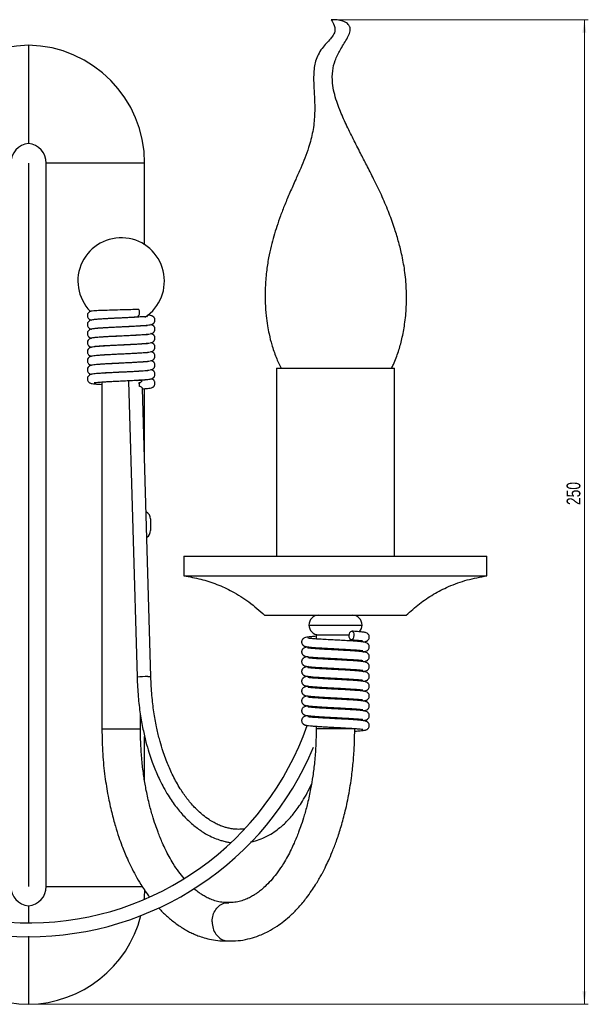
# Model space of a CAD drawing. Header units: millimetres. Extents: x 459 to 1002, y 28 to 807.
# Tile 3 of 6: x 573 to 718, y 283 to 533. Entities that reach past the tile are written whole.
import ezdxf

# ---------------------------------------------------------------- set-up
doc = ezdxf.new("R2010")
doc.units = ezdxf.units.MM
doc.styles.add('SLDTEXTSTYLE0', font='TXT', dxfattribs={"width": 0.75})
doc.dimstyles.new('SLDDIMSTYLE0', dxfattribs={"dimtxt": 3.5, "dimasz": 3.302, "dimexe": 0, "dimexo": 0.0625, "dimgap": 0.875, "dimtad": 1, "dimdec": 0, "dimrnd": 1e-09, "dimzin": 12, "dimdsep": 46, "dimtxsty": 'SLDTEXTSTYLE0', "dimsah": 1, "dimcen": 0.09, "dimadec": 0, "dimazin": 3, "dimtfac": 1, "dimtdec": 0, "dimtofl": 0, "dimtmove": 0, "dimatfit": 3, "dimfxl": 0, "dimfrac": 2, "dimtolj": 1, "dimtzin": 12, "dimarcsym": 0})

# ---------------------------------------------------------------- blocks, each defined once
blk = doc.blocks.new('_D')
at = {"color": 7, "linetype": 'Continuous', "lineweight": 0}
for p, q in [((653.58, 533.19), (717.92, 533.19)), ((716.92, 533.19), (716.92, 282.71)), ((576.67, 282.71), (717.92, 282.71))]:
    blk.add_line(p, q, dxfattribs=at)
at = {"color": 7, "linetype": 'Continuous', "lineweight": 18}
for points in [[(716.92, 533.19), (716.42, 529.88), (717.43, 529.88)], [(716.92, 282.71), (717.43, 286.01), (716.42, 286.01)]]:
    blk.add_solid(points, dxfattribs=at)
at = {"color": 7, "linetype": 'Continuous', "lineweight": 18, "insert": (712.41, 409.72), "char_height": 3.5, "attachment_point": 1, "rotation": 90, "style": 'SLDTEXTSTYLE0'}
blk.add_mtext('250', dxfattribs=at)

msp = doc.modelspace()

# ---------------------------------------------------------------- linework, layer by layer
at = {"color": 7, "linetype": 'Continuous', "lineweight": 25}
for p, q in [((575.67, 496.7), (575.67, 312.7)), ((605.17, 496.7), (580.17, 496.7)), ((580.17, 312.7), (580.17, 496.7)), ((605.17, 475.94), (605.17, 496.7)), ((594.3, 454.83), (594.3, 454.73)), ((604.1, 455.26), (604.1, 455.35)), ((594.3, 452.53), (594.3, 452.43)), ((604.1, 452.96), (604.1, 453.05)), ((594.3, 450.23), (594.3, 450.13)), ((604.1, 450.66), (604.1, 450.75)), ((604.1, 448.36), (604.1, 448.45)), ((594.3, 447.93), (594.3, 447.83)), ((604.1, 446.06), (604.1, 446.15)), ((594.3, 445.63), (594.3, 445.53)), ((604.1, 443.76), (604.1, 443.85)), ((638.67, 444.5), (638.67, 396.7)), ((638.67, 444.5), (661.84, 444.5)), ((661.84, 444.5), (668.67, 444.5)), ((668.67, 396.7), (668.67, 444.5)), ((594.3, 443.33), (594.3, 443.23)), ((594.3, 441.03), (594.3, 352.78)), ((601.09, 441.22), (603.25, 365.91)), ((604.1, 441.46), (604.1, 441.55)), ((606.75, 366.01), (604.65, 439.34)), ((605.17, 421.29), (605.17, 439.33)), ((606.67, 406.2), (606.67, 403.2)), ((615.17, 396.7), (615.17, 391.7)), ((615.17, 396.7), (674.63, 396.7)), ((674.63, 396.7), (692.17, 396.7)), ((692.17, 391.7), (692.17, 396.7)), ((615.17, 391.7), (674.63, 391.7)), ((674.63, 391.7), (692.17, 391.7)), ((635.67, 381.7), (663.47, 381.7)), ((663.47, 381.7), (671.67, 381.7)), ((646.92, 379.2), (657.34, 379.2)), ((657.34, 379.2), (660.42, 379.2)), ((648.77, 376.7), (648.77, 375.65)), ((648.77, 376.7), (656.33, 376.7)), ((656.33, 376.7), (657.17, 376.7)), ((648.77, 373.44), (648.77, 373.15)), ((658.57, 375.08), (658.57, 375.37)), ((648.77, 370.94), (648.77, 370.65)), ((658.57, 372.58), (658.57, 372.87)), ((648.77, 368.44), (648.77, 368.15)), ((658.57, 370.08), (658.57, 370.37)), ((648.77, 365.94), (648.77, 365.65)), ((658.57, 367.58), (658.57, 367.87)), ((648.77, 363.44), (648.77, 363.15)), ((658.57, 365.08), (658.57, 365.37)), ((648.77, 360.94), (648.77, 360.65)), ((658.57, 362.58), (658.57, 362.87)), ((648.77, 358.44), (648.77, 358.15)), ((658.57, 360.08), (658.57, 360.37)), ((604.1, 352.78), (604.1, 356.31)), ((648.77, 355.94), (648.77, 355.65)), ((658.57, 357.58), (658.57, 357.87)), ((648.77, 353.44), (648.77, 352.78)), ((658.57, 355.08), (658.57, 355.37)), ((594.3, 352.78), (601.87, 352.78)), ((601.87, 352.78), (604.1, 352.78)), ((605.17, 339.56), (605.17, 350.87)), ((658.57, 352.78), (648.77, 352.78)), ((580.17, 312.7), (604.68, 312.7))]:
    msp.add_line(p, q, dxfattribs=at)
at = {"color": 7, "linetype": 'Continuous', "lineweight": 25, "flags": 128}
for points in [[(603.35, 457.61), (603.54, 457.67), (603.73, 457.9), (603.85, 458.26), (603.89, 458.68), (603.83, 459.1), (603.69, 459.47)], [(657.8, 377.63), (658.03, 377.54), (658.21, 377.31), (658.32, 376.95), (658.35, 376.53), (658.29, 376.11), (658.14, 375.75), (657.94, 375.51), (657.7, 375.43), (657.48, 375.51), (657.29, 375.75), (657.18, 376.11), (657.15, 376.53), (657.22, 376.95), (657.36, 377.31), (657.57, 377.54), (657.8, 377.63)], [(605.15, 311.89), (605.02, 309.79), (604.98, 309.36)]]:
    msp.add_lwpolyline(points, dxfattribs=at)
at = {"color": 7, "linetype": 'Continuous', "lineweight": 25}
for centre, radius, start, end in [((576.17, 496.7), 30, 90.955, 180), ((575.17, 496.7), 30, 0, 89.045), ((576.17, 496.7), 5, 95.7392, 180), ((575.17, 496.7), 5, 0, 84.2608), ((599.2, 466.7), 11, 303.3465, 224.2126), ((603.36, 425.2), 16.18, 85.7681, 98.0532), ((603.24, 441.05), 0.349, 60.7179, 121.3789), ((601.95, 440.23), 1.93, 349.2481, 18.7229), ((604.67, 406.2), 2, 0, 63.845), ((604.67, 403.2), 2, 302.2681, 0), ((649.42, 379.2), 2.5, 90, 180), ((657.92, 379.2), 2.5, 0, 90), ((649.42, 379.2), 2.5, 180, 270), ((657.92, 379.2), 2.5, 316.5011, 0), ((605.38, 351.37), 14.7, 87.7421, 98.3002), ((606.22, 363.39), 2.67, 78.4384, 95.6093), ((575.67, 378.42), 75.02, 200.5381, 340.7109), ((575.67, 378.42), 78.52, 202.6724, 337.3276), ((576.17, 312.7), 5, 180, 264.2608), ((575.17, 312.7), 5, 275.7392, 0), ((576.17, 312.7), 30, 194.3337, 269.045), ((575.17, 312.7), 30, 270.955, 345.6663)]:
    msp.add_arc(centre, radius, start, end, dxfattribs=at)
msp.add_ellipse((602.87, 440.3), major_axis=(-2.5, 35.86), ratio=0.026491, start_param=4.698295, end_param=4.725669, dxfattribs=at)
for points, knots in [([(652.58, 533.19), (652.87, 532.72), (653.36, 531.94), (653.6, 530.75), (653.45, 529.9), (653.05, 529.1), (652.33, 528.22), (651.3, 527.16), (650.19, 525.87), (649.24, 524.34), (648.59, 522.69), (648.11, 520.3), (648.09, 517.09), (648.37, 513.07), (648.45, 508.92), (647.99, 504.74), (647.01, 501.1), (645.92, 498.01), (644.8, 495.29), (643.51, 492.39), (642.11, 489.28), (640.81, 486.21), (639.69, 483.34), (638.76, 480.68), (637.97, 478.13), (637.26, 475.45), (636.61, 472.43), (636.08, 468.9), (635.78, 465.06), (635.78, 461.32), (636.02, 458.08), (636.36, 455.47), (636.82, 453.01), (637.48, 450.31), (638.5, 447.39), (639.38, 445.41), (639.89, 444.51), (639.9, 444.5)], [0, 0, 0, 0, 0.017793, 0.0293806, 0.0379772, 0.0450176, 0.058143, 0.074258, 0.0928533, 0.1128536, 0.1318917, 0.1495699, 0.190903, 0.2345362, 0.2794143, 0.3244125, 0.3694204, 0.4005658, 0.4296834, 0.4644697, 0.5029566, 0.5395578, 0.571914, 0.6021564, 0.6302016, 0.658235, 0.6913758, 0.7297181, 0.773066, 0.8153242, 0.8500164, 0.8773329, 0.9002066, 0.9303966, 0.9667595, 0.9996251, 1, 1, 1, 1]), ([(653.34, 533.19), (653.34, 533.19), (653.35, 533.19), (653.31, 533.19), (653.22, 533.19), (653.1, 533.19), (652.96, 533.19), (652.82, 533.19), (652.7, 533.19), (652.6, 533.19), (652.58, 533.19), (652.58, 533.19)], [0, 0, 0, 0, 0.000942, 0.125447, 0.250454, 0.37514, 0.500475, 0.625806, 0.750493, 0.875496, 1, 1, 1, 1]), ([(667.9, 444.5), (668.07, 444.82), (668.51, 445.67), (669.08, 447.11), (669.66, 448.75), (670.15, 450.36), (670.73, 452.66), (671.34, 455.91), (671.74, 460.2), (671.75, 464.79), (671.33, 469.3), (670.58, 473.37), (669.66, 476.99), (668.55, 480.58), (667.13, 484.47), (665.37, 488.62), (663.48, 492.52), (661.68, 496.04), (659.94, 499.41), (658.17, 502.87), (656.36, 506.54), (654.94, 509.72), (653.94, 512.45), (653.29, 514.7), (652.84, 517.31), (652.82, 520.08), (653.53, 522.92), (654.85, 525.59), (656.27, 527.76), (657.14, 529.4), (657.38, 530.29), (657.42, 530.84), (657.34, 531.29), (657.17, 531.67), (656.9, 532.03), (656.45, 532.41), (655.73, 532.76), (654.67, 533.07), (653.83, 533.14), (653.34, 533.19)], [0, 0, 0, 0, 0.010877, 0.02991, 0.047786, 0.064874, 0.081991, 0.121165, 0.167394, 0.215383, 0.263309, 0.307577, 0.34332, 0.379763, 0.424797, 0.47212, 0.519102, 0.559555, 0.595112, 0.637345, 0.68006, 0.721974, 0.745255, 0.769888, 0.794695, 0.827099, 0.854727, 0.884767, 0.918784, 0.935262, 0.941832, 0.947217, 0.952285, 0.955759, 0.960192, 0.966032, 0.97396, 0.984894, 1, 1, 1, 1]), ([(575.67, 526.7), (575.67, 526.7), (575.67, 526.54), (575.67, 526.06), (575.67, 525.86), (575.67, 525.39), (575.67, 525.11), (575.67, 524.17), (575.67, 523.4), (575.67, 522.27), (575.67, 522.03), (575.67, 521.54), (575.67, 521.29), (575.67, 520.5), (575.67, 519.95), (575.67, 518.22), (575.67, 516.96), (575.67, 515.26), (575.67, 514.91), (575.67, 514.2), (575.67, 513.84), (575.67, 512.76), (575.67, 511.29), (575.67, 509.75), (575.67, 508.58), (575.67, 508.18), (575.67, 507.39), (575.67, 506.98), (575.67, 505.77), (575.67, 504.96), (575.67, 503.73), (575.67, 503.32), (575.67, 502.71), (575.67, 502.5), (575.67, 502.09), (575.67, 501.88), (575.67, 501.68)], [0, 0, 0, 0, 0.125, 0.125, 0.1875, 0.1875, 0.25, 0.25, 0.375, 0.375, 0.40625, 0.40625, 0.4375, 0.4375, 0.5, 0.5, 0.625, 0.625, 0.65625, 0.65625, 0.6875, 0.6875, 0.75, 0.8125, 0.8125, 0.84375, 0.84375, 0.875, 0.875, 0.9375, 0.9375, 0.96875, 0.96875, 0.984375, 0.984375, 1, 1, 1, 1]), ([(591.49, 459.02), (591.42, 459), (591.32, 458.98), (591.11, 458.86), (590.89, 458.69), (590.68, 458.4), (590.59, 458.04), (590.61, 457.72), (590.7, 457.41), (590.87, 457.17), (591.04, 457.02), (591.21, 456.91), (591.42, 456.82), (591.57, 456.79), (591.66, 456.77)], [0, 0, 0, 0, 0.13552, 0.190232, 0.245929, 0.354711, 0.432924, 0.490277, 0.562241, 0.647259, 0.691904, 0.738002, 0.841461, 1, 1, 1, 1]), ([(603.69, 459.47), (603.02, 459.45), (601.54, 459.41), (598.91, 459.35), (596.19, 459.27), (593.86, 459.19), (592.13, 459.11), (591.69, 459.05), (591.48, 459.02)], [0, 0, 0, 0, 0.140995, 0.315751, 0.490583, 0.662911, 0.834838, 1, 1, 1, 1]), ([(603.23, 457.5), (602.8, 457.48), (601.96, 457.43), (600.2, 457.34), (598.07, 457.24), (595.88, 457.13), (594.21, 457.03), (593.04, 456.95), (592.25, 456.87), (591.66, 456.78), (591.41, 456.73), (591.11, 456.56), (590.89, 456.39), (590.68, 456.1), (590.59, 455.74), (590.61, 455.42), (590.7, 455.11), (590.87, 454.87), (591.04, 454.72), (591.21, 454.61), (591.42, 454.52), (591.57, 454.49), (591.66, 454.47)], [0, 0, 0, 0, 0.074957, 0.146947, 0.277311, 0.393626, 0.493483, 0.578452, 0.654055, 0.722307, 0.783519, 0.79722, 0.811167, 0.838408, 0.857994, 0.872356, 0.890377, 0.911667, 0.922847, 0.934391, 0.960299, 1, 1, 1, 1]), ([(592.34, 457), (592.33, 456.98), (592.27, 456.93), (592.63, 457.01), (593.36, 457.06), (594.39, 457.14), (595.6, 457.21), (596.82, 457.27), (598.27, 457.35), (599.91, 457.42), (601.68, 457.51), (602.78, 457.57), (603.35, 457.61)], [0, 0, 0, 0, 0.0326803, 0.1097591, 0.2031174, 0.3376216, 0.4207177, 0.5155867, 0.6208888, 0.7356086, 0.8628947, 1, 1, 1, 1]), ([(605.93, 457.61), (605.93, 457.62), (605.94, 457.67), (605.62, 457.64), (604.82, 457.6), (603.8, 457.54), (603.23, 457.5)], [0, 0, 0, 0, 0.0485304, 0.2847336, 0.6024629, 1, 1, 1, 1]), ([(603.35, 455.31), (603.86, 455.34), (604.99, 455.4), (606.14, 455.51), (606.79, 455.61), (607.17, 455.75), (607.4, 455.9), (607.54, 456.04), (607.62, 456.15), (607.69, 456.27), (607.77, 456.47), (607.82, 456.79), (607.76, 457.12), (607.61, 457.41), (607.39, 457.67), (607.11, 457.82), (606.62, 457.96), (606.24, 458.01), (605.96, 458.04), (605.89, 458.04)], [0, 0, 0, 0, 0.146473, 0.32543, 0.452436, 0.510184, 0.552137, 0.58215, 0.592774, 0.600794, 0.619133, 0.64588, 0.68036, 0.700197, 0.725378, 0.803598, 0.875199, 0.969931, 1, 1, 1, 1]), ([(605.93, 455.31), (605.93, 455.32), (605.94, 455.37), (605.63, 455.34), (604.8, 455.3), (603.49, 455.21), (601.95, 455.13), (600.2, 455.04), (598.07, 454.94), (595.88, 454.83), (594.21, 454.73), (593.04, 454.65), (592.25, 454.57), (591.66, 454.48), (591.41, 454.43), (591.11, 454.26), (590.89, 454.09), (590.68, 453.8), (590.59, 453.44), (590.61, 453.12), (590.7, 452.81), (590.87, 452.57), (591.04, 452.42), (591.21, 452.31), (591.42, 452.22), (591.57, 452.19), (591.66, 452.17)], [0, 0, 0, 0, 0.010817, 0.063465, 0.134284, 0.222892, 0.281142, 0.337085, 0.438392, 0.528781, 0.606382, 0.672412, 0.731163, 0.784202, 0.831771, 0.842418, 0.853257, 0.874426, 0.889646, 0.900807, 0.914811, 0.931356, 0.940044, 0.949015, 0.969148, 1, 1, 1, 1]), ([(592.34, 454.7), (592.33, 454.68), (592.27, 454.63), (592.63, 454.71), (593.36, 454.76), (594.39, 454.84), (595.6, 454.91), (596.82, 454.97), (598.27, 455.05), (599.91, 455.12), (601.68, 455.21), (602.78, 455.27), (603.35, 455.31)], [0, 0, 0, 0, 0.03268, 0.109759, 0.203117, 0.337622, 0.420718, 0.515587, 0.620889, 0.735609, 0.862895, 1, 1, 1, 1]), ([(603.35, 453.01), (603.86, 453.04), (604.99, 453.1), (606.14, 453.21), (606.79, 453.31), (607.17, 453.45), (607.4, 453.6), (607.54, 453.74), (607.62, 453.85), (607.69, 453.97), (607.77, 454.17), (607.82, 454.49), (607.76, 454.82), (607.61, 455.11), (607.39, 455.37), (607.12, 455.52), (606.84, 455.59), (606.71, 455.62)], [0, 0, 0, 0, 0.1685916, 0.3745723, 0.5207569, 0.5872255, 0.6355134, 0.670059, 0.6822868, 0.6915189, 0.7126264, 0.7434132, 0.7830995, 0.8059323, 0.8349154, 0.9249472, 1, 1, 1, 1]), ([(605.93, 453.01), (605.93, 453.02), (605.94, 453.07), (605.63, 453.04), (604.8, 453), (603.49, 452.91), (601.95, 452.83), (600.2, 452.74), (598.07, 452.64), (595.88, 452.53), (594.21, 452.43), (593.04, 452.35), (592.25, 452.27), (591.66, 452.18), (591.41, 452.13), (591.11, 451.96), (590.89, 451.79), (590.68, 451.5), (590.59, 451.14), (590.61, 450.82), (590.7, 450.51), (590.87, 450.27), (591.04, 450.12), (591.21, 450.01), (591.42, 449.92), (591.57, 449.89), (591.66, 449.87)], [0, 0, 0, 0, 0.010817, 0.0634647, 0.1342839, 0.2228916, 0.2811416, 0.337085, 0.4383924, 0.5287814, 0.6063817, 0.6724118, 0.7311635, 0.7842021, 0.8317707, 0.8424177, 0.8532565, 0.8744256, 0.8896459, 0.9008071, 0.9148114, 0.9313559, 0.9400439, 0.9490147, 0.969148, 1, 1, 1, 1]), ([(592.34, 452.4), (592.33, 452.38), (592.27, 452.33), (592.63, 452.41), (593.36, 452.46), (594.39, 452.54), (595.6, 452.61), (596.82, 452.67), (598.27, 452.75), (599.91, 452.82), (601.68, 452.91), (602.78, 452.97), (603.35, 453.01)], [0, 0, 0, 0, 0.03268, 0.109759, 0.203117, 0.337622, 0.420718, 0.515587, 0.620889, 0.735609, 0.862895, 1, 1, 1, 1]), ([(603.35, 450.71), (603.86, 450.74), (604.99, 450.8), (606.14, 450.91), (606.79, 451.01), (607.17, 451.15), (607.4, 451.3), (607.54, 451.44), (607.62, 451.55), (607.69, 451.67), (607.77, 451.87), (607.82, 452.19), (607.76, 452.52), (607.61, 452.81), (607.39, 453.07), (607.12, 453.22), (606.84, 453.29), (606.71, 453.32)], [0, 0, 0, 0, 0.168592, 0.374572, 0.520757, 0.587225, 0.635513, 0.670059, 0.682287, 0.691519, 0.712626, 0.743413, 0.783099, 0.805932, 0.834915, 0.924947, 1, 1, 1, 1]), ([(603.35, 448.41), (603.86, 448.44), (604.99, 448.5), (606.14, 448.61), (606.79, 448.71), (607.17, 448.85), (607.4, 449), (607.54, 449.14), (607.62, 449.25), (607.69, 449.37), (607.77, 449.57), (607.82, 449.89), (607.76, 450.22), (607.61, 450.51), (607.39, 450.77), (607.12, 450.92), (606.84, 450.99), (606.71, 451.02)], [0, 0, 0, 0, 0.1685916, 0.3745723, 0.5207569, 0.5872255, 0.6355134, 0.670059, 0.6822868, 0.6915189, 0.7126264, 0.7434132, 0.7830995, 0.8059323, 0.8349154, 0.9249472, 1, 1, 1, 1]), ([(605.93, 450.71), (605.93, 450.72), (605.94, 450.77), (605.63, 450.74), (604.8, 450.7), (603.49, 450.61), (601.95, 450.53), (600.2, 450.44), (598.07, 450.34), (595.88, 450.23), (594.21, 450.13), (593.04, 450.05), (592.25, 449.97), (591.66, 449.88), (591.41, 449.83), (591.11, 449.66), (590.89, 449.49), (590.68, 449.2), (590.59, 448.84), (590.61, 448.52), (590.7, 448.21), (590.87, 447.97), (591.04, 447.82), (591.21, 447.71), (591.42, 447.62), (591.57, 447.59), (591.66, 447.57)], [0, 0, 0, 0, 0.010817, 0.063465, 0.134284, 0.222892, 0.281142, 0.337085, 0.438392, 0.528781, 0.606382, 0.672412, 0.731163, 0.784202, 0.831771, 0.842418, 0.853257, 0.874426, 0.889646, 0.900807, 0.914811, 0.931356, 0.940044, 0.949015, 0.969148, 1, 1, 1, 1]), ([(605.93, 448.41), (605.93, 448.42), (605.94, 448.47), (605.63, 448.44), (604.8, 448.4), (603.49, 448.31), (601.95, 448.23), (600.2, 448.14), (598.07, 448.04), (595.88, 447.93), (594.21, 447.83), (593.04, 447.75), (592.25, 447.67), (591.66, 447.58), (591.41, 447.53), (591.11, 447.36), (590.89, 447.19), (590.68, 446.9), (590.59, 446.54), (590.61, 446.22), (590.7, 445.91), (590.87, 445.67), (591.04, 445.52), (591.21, 445.41), (591.42, 445.32), (591.57, 445.29), (591.66, 445.27)], [0, 0, 0, 0, 0.010817, 0.063465, 0.134284, 0.222892, 0.281142, 0.337085, 0.438392, 0.528781, 0.606382, 0.672412, 0.731163, 0.784202, 0.831771, 0.842418, 0.853257, 0.874426, 0.889646, 0.900807, 0.914811, 0.931356, 0.940044, 0.949015, 0.969148, 1, 1, 1, 1]), ([(592.34, 450.1), (592.33, 450.08), (592.27, 450.03), (592.63, 450.11), (593.36, 450.16), (594.39, 450.24), (595.6, 450.31), (596.82, 450.37), (598.27, 450.45), (599.91, 450.52), (601.68, 450.61), (602.78, 450.67), (603.35, 450.71)], [0, 0, 0, 0, 0.0326803, 0.1097591, 0.2031174, 0.3376216, 0.4207177, 0.5155867, 0.6208888, 0.7356086, 0.8628947, 1, 1, 1, 1]), ([(592.34, 447.8), (592.33, 447.78), (592.27, 447.73), (592.63, 447.81), (593.36, 447.86), (594.39, 447.94), (595.6, 448.01), (596.82, 448.07), (598.27, 448.15), (599.91, 448.22), (601.68, 448.31), (602.78, 448.37), (603.35, 448.41)], [0, 0, 0, 0, 0.03268, 0.109759, 0.203117, 0.337622, 0.420718, 0.515587, 0.620889, 0.735609, 0.862895, 1, 1, 1, 1]), ([(603.35, 446.11), (603.86, 446.14), (604.99, 446.2), (606.14, 446.31), (606.79, 446.41), (607.17, 446.55), (607.4, 446.7), (607.54, 446.84), (607.62, 446.95), (607.69, 447.07), (607.77, 447.27), (607.82, 447.59), (607.76, 447.92), (607.61, 448.21), (607.39, 448.47), (607.12, 448.62), (606.84, 448.69), (606.71, 448.72)], [0, 0, 0, 0, 0.168592, 0.374572, 0.520757, 0.587225, 0.635513, 0.670059, 0.682287, 0.691519, 0.712626, 0.743413, 0.783099, 0.805932, 0.834915, 0.924947, 1, 1, 1, 1]), ([(605.93, 446.11), (605.93, 446.12), (605.94, 446.17), (605.63, 446.14), (604.8, 446.1), (603.49, 446.01), (601.95, 445.93), (600.2, 445.84), (598.07, 445.74), (595.88, 445.63), (594.21, 445.53), (593.04, 445.45), (592.25, 445.37), (591.66, 445.28), (591.41, 445.23), (591.11, 445.06), (590.89, 444.89), (590.68, 444.6), (590.59, 444.24), (590.61, 443.92), (590.7, 443.61), (590.87, 443.37), (591.04, 443.22), (591.21, 443.11), (591.42, 443.02), (591.57, 442.99), (591.66, 442.97)], [0, 0, 0, 0, 0.010817, 0.063465, 0.134284, 0.222892, 0.281142, 0.337085, 0.438392, 0.528781, 0.606382, 0.672412, 0.731163, 0.784202, 0.831771, 0.842418, 0.853257, 0.874426, 0.889646, 0.900807, 0.914811, 0.931356, 0.940044, 0.949015, 0.969148, 1, 1, 1, 1]), ([(592.34, 445.5), (592.33, 445.48), (592.27, 445.43), (592.63, 445.51), (593.36, 445.56), (594.39, 445.64), (595.6, 445.71), (596.82, 445.77), (598.27, 445.85), (599.91, 445.92), (601.68, 446.01), (602.78, 446.07), (603.35, 446.11)], [0, 0, 0, 0, 0.03268, 0.109759, 0.203117, 0.337622, 0.420718, 0.515587, 0.620889, 0.735609, 0.862895, 1, 1, 1, 1]), ([(603.35, 443.81), (603.86, 443.84), (604.99, 443.9), (606.14, 444.01), (606.79, 444.11), (607.17, 444.25), (607.4, 444.4), (607.54, 444.54), (607.62, 444.65), (607.69, 444.77), (607.77, 444.97), (607.82, 445.29), (607.76, 445.62), (607.61, 445.91), (607.39, 446.17), (607.12, 446.32), (606.84, 446.39), (606.71, 446.42)], [0, 0, 0, 0, 0.168592, 0.374572, 0.520757, 0.587225, 0.635513, 0.670059, 0.682287, 0.691519, 0.712626, 0.743413, 0.783099, 0.805932, 0.834915, 0.924947, 1, 1, 1, 1]), ([(605.93, 443.81), (605.93, 443.82), (605.94, 443.87), (605.63, 443.84), (604.8, 443.8), (603.49, 443.71), (601.95, 443.63), (600.2, 443.54), (598.07, 443.44), (595.88, 443.33), (594.21, 443.23), (593.04, 443.15), (592.25, 443.07), (591.66, 442.98), (591.41, 442.93), (591.11, 442.76), (590.89, 442.59), (590.68, 442.3), (590.59, 441.94), (590.61, 441.62), (590.7, 441.31), (590.87, 441.07), (591.04, 440.92), (591.21, 440.81), (591.49, 440.69), (591.82, 440.62), (592.49, 440.54), (593.29, 440.47), (594, 440.42), (594.3, 440.4)], [0, 0, 0, 0, 0.009128, 0.053556, 0.113319, 0.188092, 0.237248, 0.284457, 0.369948, 0.446224, 0.511709, 0.56743, 0.617009, 0.661767, 0.701909, 0.710894, 0.72004, 0.737904, 0.750748, 0.760167, 0.771985, 0.785946, 0.793278, 0.800848, 0.817838, 0.859654, 0.906662, 0.960012, 1, 1, 1, 1]), ([(592.34, 443.2), (592.33, 443.18), (592.27, 443.13), (592.63, 443.21), (593.36, 443.26), (594.39, 443.34), (595.6, 443.41), (596.82, 443.47), (598.27, 443.55), (599.91, 443.62), (601.68, 443.71), (602.78, 443.77), (603.35, 443.81)], [0, 0, 0, 0, 0.0326803, 0.1097591, 0.2031174, 0.3376216, 0.4207177, 0.5155867, 0.6208888, 0.7356086, 0.8628947, 1, 1, 1, 1]), ([(603.35, 441.51), (603.86, 441.54), (604.99, 441.6), (606.14, 441.71), (606.79, 441.81), (607.17, 441.95), (607.4, 442.1), (607.54, 442.24), (607.62, 442.35), (607.69, 442.47), (607.77, 442.67), (607.82, 442.99), (607.76, 443.32), (607.61, 443.61), (607.39, 443.87), (607.12, 444.02), (606.84, 444.09), (606.71, 444.12)], [0, 0, 0, 0, 0.168592, 0.374572, 0.520757, 0.587225, 0.635513, 0.670059, 0.682287, 0.691519, 0.712626, 0.743413, 0.783099, 0.805932, 0.834915, 0.924947, 1, 1, 1, 1]), ([(592.34, 440.9), (592.33, 440.88), (592.27, 440.83), (592.63, 440.91), (593.36, 440.96), (594.39, 441.04), (595.6, 441.11), (596.82, 441.17), (598.27, 441.25), (599.91, 441.32), (601.68, 441.41), (602.78, 441.47), (603.35, 441.51)], [0, 0, 0, 0, 0.0326803, 0.1097591, 0.2031174, 0.3376216, 0.4207177, 0.5155867, 0.6208888, 0.7356086, 0.8628947, 1, 1, 1, 1]), ([(605.93, 441.51), (605.93, 441.52), (605.94, 441.57), (605.62, 441.54), (604.82, 441.5), (603.8, 441.44), (603.23, 441.4)], [0, 0, 0, 0, 0.04853, 0.284734, 0.602463, 1, 1, 1, 1]), ([(603.79, 440.85), (603.89, 440.86), (604.16, 440.91), (604.42, 441.14), (604.51, 441.27), (604.55, 441.33)], [0, 0, 0, 0, 0.268409, 0.667944, 1, 1, 1, 1]), ([(604.6, 439.29), (604.67, 439.29), (605.34, 439.33), (606.13, 439.41), (606.79, 439.51), (607.17, 439.65), (607.4, 439.8), (607.54, 439.94), (607.62, 440.05), (607.69, 440.17), (607.77, 440.37), (607.82, 440.69), (607.76, 441.02), (607.61, 441.31), (607.39, 441.57), (607.12, 441.72), (606.84, 441.79), (606.71, 441.82)], [0, 0, 0, 0, 0.029089, 0.269632, 0.440345, 0.517966, 0.574356, 0.614698, 0.628978, 0.639759, 0.664408, 0.70036, 0.746706, 0.77337, 0.807216, 0.912354, 1, 1, 1, 1]), ([(604.65, 439.34), (604.63, 439.39), (604.6, 439.49), (604.37, 439.7), (604.11, 439.85), (603.92, 439.86), (603.85, 439.86)], [0, 0, 0, 0, 0.301245, 0.610999, 0.858084, 1, 1, 1, 1]), ([(615.17, 391.7), (616.6, 391.46), (619.45, 390.97), (623.55, 389.62), (627.68, 387.72), (631.81, 385.14), (634.37, 382.86), (635.67, 381.7)], [0, 0, 0, 0, 0.188471, 0.373176, 0.556736, 0.775187, 1, 1, 1, 1]), ([(671.67, 381.7), (672.77, 382.69), (674.94, 384.65), (678.55, 387.07), (682.59, 389.15), (687.13, 390.81), (690.48, 391.4), (692.17, 391.7)], [0, 0, 0, 0, 0.1913, 0.377571, 0.561371, 0.778391, 1, 1, 1, 1]), ([(648.77, 376.32), (648.36, 376.29), (647.4, 376.22), (646.46, 376.1), (645.82, 375.94), (645.52, 375.79), (645.36, 375.64), (645.24, 375.49), (645.14, 375.3), (645.08, 375.09), (645.06, 374.89), (645.08, 374.68), (645.14, 374.46), (645.24, 374.27), (645.35, 374.14), (645.43, 374.06), (645.5, 374.01), (645.55, 373.97), (645.64, 373.91), (645.72, 373.86), (645.81, 373.81), (646.03, 373.73), (646.46, 373.65), (647.23, 373.56), (648.27, 373.47), (649.5, 373.39), (650.88, 373.31), (652.42, 373.22), (654.1, 373.14), (655.84, 373.04), (657.52, 372.94), (658.94, 372.85), (659.98, 372.76), (660.43, 372.72), (660.62, 372.68), (660.6, 372.7), (660.59, 372.7)], [0, 0, 0, 0, 0.049226, 0.114797, 0.163904, 0.196985, 0.207239, 0.213749, 0.224107, 0.23256, 0.239049, 0.245435, 0.252977, 0.26161, 0.266259, 0.270558, 0.27246, 0.274354, 0.278578, 0.288416, 0.301874, 0.326803, 0.372974, 0.425729, 0.477196, 0.526861, 0.57653, 0.628431, 0.682525, 0.740306, 0.800688, 0.860591, 0.91794, 0.971053, 0.996147, 1, 1, 1, 1]), ([(660.68, 372.38), (660.84, 372.4), (661.09, 372.44), (661.37, 372.51), (661.58, 372.58), (661.74, 372.67), (661.88, 372.78), (662.01, 372.91), (662.16, 373.13), (662.28, 373.46), (662.27, 373.83), (662.17, 374.12), (662.05, 374.31), (661.9, 374.48), (661.68, 374.63), (661.33, 374.77), (660.78, 374.88), (659.94, 374.97), (658.64, 375.08), (657.01, 375.18), (655.27, 375.28), (653.49, 375.37), (651.71, 375.46), (650, 375.56), (648.49, 375.66), (647.4, 375.75), (646.86, 375.82), (646.64, 375.86), (646.66, 375.85), (646.66, 375.85)], [0, 0, 0, 0, 0.040598, 0.067476, 0.087552, 0.102694, 0.108653, 0.116012, 0.126897, 0.141805, 0.157565, 0.170802, 0.177096, 0.18633, 0.215225, 0.248051, 0.281131, 0.351013, 0.424633, 0.494689, 0.562946, 0.628048, 0.692694, 0.76187, 0.833762, 0.902996, 0.956075, 0.992478, 1, 1, 1, 1]), ([(660.68, 374.88), (660.84, 374.9), (661.09, 374.94), (661.37, 375.01), (661.58, 375.08), (661.74, 375.17), (661.88, 375.28), (662.01, 375.41), (662.16, 375.63), (662.28, 375.96), (662.27, 376.33), (662.17, 376.62), (662.05, 376.81), (661.9, 376.98), (661.68, 377.13), (661.33, 377.27), (660.78, 377.38), (659.94, 377.47), (658.88, 377.56), (658.07, 377.61), (657.81, 377.63)], [0, 0, 0, 0, 0.088638, 0.147319, 0.19115, 0.224209, 0.23722, 0.253288, 0.277051, 0.309601, 0.344009, 0.372908, 0.386652, 0.406812, 0.469898, 0.541565, 0.61379, 0.76636, 0.927094, 1, 1, 1, 1]), ([(646.77, 373.62), (646.65, 373.61), (646.22, 373.55), (645.83, 373.44), (645.52, 373.29), (645.36, 373.14), (645.24, 372.99), (645.14, 372.8), (645.08, 372.59), (645.06, 372.39), (645.08, 372.18), (645.14, 371.96), (645.24, 371.77), (645.35, 371.64), (645.43, 371.56), (645.5, 371.51), (645.55, 371.47), (645.64, 371.41), (645.72, 371.36), (645.81, 371.31), (646.03, 371.23), (646.46, 371.15), (647.23, 371.06), (648.27, 370.97), (649.5, 370.89), (650.88, 370.81), (652.42, 370.72), (654.1, 370.64), (655.84, 370.54), (657.52, 370.44), (658.94, 370.35), (659.98, 370.26), (660.43, 370.22), (660.62, 370.18), (660.6, 370.2), (660.59, 370.2)], [0, 0, 0, 0, 0.021616, 0.075892, 0.112456, 0.123788, 0.130984, 0.142432, 0.151775, 0.158947, 0.166005, 0.174342, 0.183883, 0.189021, 0.193774, 0.195875, 0.197968, 0.202637, 0.213511, 0.228385, 0.255939, 0.306969, 0.365278, 0.422163, 0.477056, 0.531953, 0.589317, 0.649106, 0.71297, 0.779707, 0.845916, 0.909302, 0.968006, 0.995741, 1, 1, 1, 1]), ([(660.68, 369.88), (660.84, 369.9), (661.09, 369.94), (661.37, 370.01), (661.58, 370.08), (661.74, 370.17), (661.88, 370.28), (662.01, 370.41), (662.16, 370.63), (662.28, 370.96), (662.27, 371.33), (662.17, 371.62), (662.05, 371.81), (661.9, 371.98), (661.68, 372.13), (661.33, 372.27), (660.78, 372.38), (659.94, 372.47), (658.64, 372.58), (657.01, 372.68), (655.27, 372.78), (653.49, 372.87), (651.71, 372.96), (650, 373.06), (648.49, 373.16), (647.4, 373.25), (646.86, 373.32), (646.64, 373.36), (646.66, 373.35), (646.66, 373.35)], [0, 0, 0, 0, 0.040598, 0.067476, 0.087552, 0.102694, 0.108653, 0.116012, 0.126897, 0.141805, 0.157565, 0.170802, 0.177096, 0.18633, 0.215225, 0.248051, 0.281131, 0.351013, 0.424633, 0.494689, 0.562946, 0.628048, 0.692694, 0.76187, 0.833762, 0.902996, 0.956075, 0.992478, 1, 1, 1, 1]), ([(657.66, 375.43), (658.1, 375.4), (659, 375.35), (659.98, 375.26), (660.43, 375.22), (660.62, 375.18), (660.6, 375.2), (660.59, 375.2)], [0, 0, 0, 0, 0.272639, 0.571858, 0.848969, 0.979896, 1, 1, 1, 1]), ([(646.77, 371.12), (646.65, 371.11), (646.22, 371.05), (645.83, 370.94), (645.52, 370.79), (645.36, 370.64), (645.24, 370.49), (645.14, 370.3), (645.08, 370.09), (645.06, 369.89), (645.08, 369.68), (645.14, 369.46), (645.24, 369.27), (645.35, 369.14), (645.43, 369.06), (645.5, 369.01), (645.55, 368.97), (645.64, 368.91), (645.72, 368.86), (645.81, 368.81), (646.03, 368.73), (646.46, 368.65), (647.23, 368.56), (648.27, 368.47), (649.5, 368.39), (650.88, 368.31), (652.42, 368.22), (654.1, 368.14), (655.84, 368.04), (657.52, 367.94), (658.94, 367.85), (659.98, 367.76), (660.43, 367.72), (660.62, 367.68), (660.6, 367.7), (660.59, 367.7)], [0, 0, 0, 0, 0.021616, 0.075892, 0.112456, 0.123788, 0.130984, 0.142432, 0.151775, 0.158947, 0.166005, 0.174342, 0.183883, 0.189021, 0.193774, 0.195875, 0.197968, 0.202637, 0.213511, 0.228385, 0.255939, 0.306969, 0.365278, 0.422163, 0.477056, 0.531953, 0.589317, 0.649106, 0.71297, 0.779707, 0.845916, 0.909302, 0.968006, 0.995741, 1, 1, 1, 1]), ([(660.68, 367.38), (660.84, 367.4), (661.09, 367.44), (661.37, 367.51), (661.58, 367.58), (661.74, 367.67), (661.88, 367.78), (662.01, 367.91), (662.16, 368.13), (662.28, 368.46), (662.27, 368.83), (662.17, 369.12), (662.05, 369.31), (661.9, 369.48), (661.68, 369.63), (661.33, 369.77), (660.78, 369.88), (659.94, 369.97), (658.64, 370.08), (657.01, 370.18), (655.27, 370.28), (653.49, 370.37), (651.71, 370.46), (650, 370.56), (648.49, 370.66), (647.4, 370.75), (646.86, 370.82), (646.64, 370.86), (646.66, 370.85), (646.66, 370.85)], [0, 0, 0, 0, 0.040598, 0.067476, 0.087552, 0.102694, 0.108653, 0.116012, 0.126897, 0.141805, 0.157565, 0.170802, 0.177096, 0.18633, 0.215225, 0.248051, 0.281131, 0.351013, 0.424633, 0.494689, 0.562946, 0.628048, 0.692694, 0.76187, 0.833762, 0.902996, 0.956075, 0.992478, 1, 1, 1, 1]), ([(646.77, 368.62), (646.65, 368.61), (646.22, 368.55), (645.83, 368.44), (645.52, 368.29), (645.36, 368.14), (645.24, 367.99), (645.14, 367.8), (645.08, 367.59), (645.06, 367.39), (645.08, 367.18), (645.14, 366.96), (645.24, 366.77), (645.35, 366.64), (645.43, 366.56), (645.5, 366.51), (645.55, 366.47), (645.64, 366.41), (645.72, 366.36), (645.81, 366.31), (646.03, 366.23), (646.46, 366.15), (647.23, 366.06), (648.27, 365.97), (649.5, 365.89), (650.88, 365.81), (652.42, 365.72), (654.1, 365.64), (655.84, 365.54), (657.52, 365.44), (658.94, 365.35), (659.98, 365.26), (660.43, 365.22), (660.62, 365.18), (660.6, 365.2), (660.59, 365.2)], [0, 0, 0, 0, 0.021616, 0.075892, 0.112456, 0.123788, 0.130984, 0.142432, 0.151775, 0.158947, 0.166005, 0.174342, 0.183883, 0.189021, 0.193774, 0.195875, 0.197968, 0.202637, 0.213511, 0.228385, 0.255939, 0.306969, 0.365278, 0.422163, 0.477056, 0.531953, 0.589317, 0.649106, 0.71297, 0.779707, 0.845916, 0.909302, 0.968006, 0.995741, 1, 1, 1, 1]), ([(660.68, 364.88), (660.84, 364.9), (661.09, 364.94), (661.37, 365.01), (661.58, 365.08), (661.74, 365.17), (661.88, 365.28), (662.01, 365.41), (662.16, 365.63), (662.28, 365.96), (662.27, 366.33), (662.17, 366.62), (662.05, 366.81), (661.9, 366.98), (661.68, 367.13), (661.33, 367.27), (660.78, 367.38), (659.94, 367.47), (658.64, 367.58), (657.01, 367.68), (655.27, 367.78), (653.49, 367.87), (651.71, 367.96), (650, 368.06), (648.49, 368.16), (647.4, 368.25), (646.86, 368.32), (646.64, 368.36), (646.66, 368.35), (646.66, 368.35)], [0, 0, 0, 0, 0.040598, 0.067476, 0.087552, 0.102694, 0.108653, 0.116012, 0.126897, 0.141805, 0.157565, 0.170802, 0.177096, 0.18633, 0.215225, 0.248051, 0.281131, 0.351013, 0.424633, 0.494689, 0.562946, 0.628048, 0.692694, 0.76187, 0.833762, 0.902996, 0.956075, 0.992478, 1, 1, 1, 1]), ([(603.25, 365.91), (603.33, 364.25), (603.47, 361.11), (604, 356.67), (604.68, 352.83), (605.44, 349.59), (606.18, 346.98), (606.89, 344.85), (607.56, 343.06), (608.27, 341.35), (609.07, 339.61), (610.02, 337.74), (611.39, 335.39), (613.19, 332.79), (615.39, 330.24), (617.31, 328.47), (618.84, 327.29), (620.06, 326.46), (621.42, 325.68), (622.93, 324.97), (624.35, 324.45), (625.54, 324.14), (626.36, 323.96), (626.82, 323.9), (626.98, 323.88)], [0, 0, 0, 0, 0.077214, 0.146346, 0.209949, 0.264149, 0.3094, 0.346103, 0.379244, 0.409841, 0.444708, 0.483834, 0.527215, 0.601796, 0.67478, 0.742608, 0.77783, 0.810264, 0.847941, 0.892154, 0.93538, 0.963783, 0.987274, 1, 1, 1, 1]), ([(630.55, 327.31), (630.14, 327.27), (629.31, 327.19), (628.08, 327.25), (626.95, 327.41), (625.96, 327.64), (624.95, 327.95), (623.92, 328.36), (622.74, 328.95), (621.42, 329.74), (619.73, 330.99), (617.84, 332.75), (615.92, 335.01), (614.42, 337.18), (613.26, 339.14), (612.39, 340.78), (611.63, 342.39), (610.94, 344.03), (610.27, 345.78), (609.57, 347.85), (608.85, 350.37), (608.12, 353.48), (607.47, 357.16), (606.96, 361.41), (606.82, 364.42), (606.75, 366.01)], [0, 0, 0, 0, 0.03667, 0.075401, 0.109614, 0.139275, 0.165134, 0.200959, 0.233736, 0.272396, 0.321208, 0.390959, 0.453963, 0.514193, 0.550738, 0.585522, 0.617542, 0.646794, 0.678886, 0.713652, 0.755992, 0.806306, 0.865084, 0.928808, 1, 1, 1, 1]), ([(646.77, 366.12), (646.65, 366.11), (646.22, 366.05), (645.83, 365.94), (645.52, 365.79), (645.36, 365.64), (645.24, 365.49), (645.14, 365.3), (645.08, 365.09), (645.06, 364.89), (645.08, 364.68), (645.14, 364.46), (645.24, 364.27), (645.35, 364.14), (645.43, 364.06), (645.5, 364.01), (645.55, 363.97), (645.64, 363.91), (645.72, 363.86), (645.81, 363.81), (646.03, 363.73), (646.46, 363.65), (647.23, 363.56), (648.27, 363.47), (649.5, 363.39), (650.88, 363.31), (652.42, 363.22), (654.1, 363.14), (655.84, 363.04), (657.52, 362.94), (658.94, 362.85), (659.98, 362.76), (660.43, 362.72), (660.62, 362.68), (660.6, 362.7), (660.59, 362.7)], [0, 0, 0, 0, 0.021616, 0.075892, 0.112456, 0.123788, 0.130984, 0.142432, 0.151775, 0.158947, 0.166005, 0.174342, 0.183883, 0.189021, 0.193774, 0.195875, 0.197968, 0.202637, 0.213511, 0.228385, 0.255939, 0.306969, 0.365278, 0.422163, 0.477056, 0.531953, 0.589317, 0.649106, 0.71297, 0.779707, 0.845916, 0.909302, 0.968006, 0.995741, 1, 1, 1, 1]), ([(660.68, 362.38), (660.84, 362.4), (661.09, 362.44), (661.37, 362.51), (661.58, 362.58), (661.74, 362.67), (661.88, 362.78), (662.01, 362.91), (662.16, 363.13), (662.28, 363.46), (662.27, 363.83), (662.17, 364.12), (662.05, 364.31), (661.9, 364.48), (661.68, 364.63), (661.33, 364.77), (660.78, 364.88), (659.94, 364.97), (658.64, 365.08), (657.01, 365.18), (655.27, 365.28), (653.49, 365.37), (651.71, 365.46), (650, 365.56), (648.49, 365.66), (647.4, 365.75), (646.86, 365.82), (646.64, 365.86), (646.66, 365.85), (646.66, 365.85)], [0, 0, 0, 0, 0.040598, 0.067476, 0.087552, 0.102694, 0.108653, 0.116012, 0.126897, 0.141805, 0.157565, 0.170802, 0.177096, 0.18633, 0.215225, 0.248051, 0.281131, 0.351013, 0.424633, 0.494689, 0.562946, 0.628048, 0.692694, 0.76187, 0.833762, 0.902996, 0.956075, 0.992478, 1, 1, 1, 1]), ([(646.77, 363.62), (646.65, 363.61), (646.22, 363.55), (645.83, 363.44), (645.52, 363.29), (645.36, 363.14), (645.24, 362.99), (645.14, 362.8), (645.08, 362.59), (645.06, 362.39), (645.08, 362.18), (645.14, 361.96), (645.24, 361.77), (645.35, 361.64), (645.43, 361.56), (645.5, 361.51), (645.55, 361.47), (645.64, 361.41), (645.72, 361.36), (645.81, 361.31), (646.03, 361.23), (646.46, 361.15), (647.23, 361.06), (648.27, 360.97), (649.5, 360.89), (650.88, 360.81), (652.42, 360.72), (654.1, 360.64), (655.84, 360.54), (657.52, 360.44), (658.94, 360.35), (659.98, 360.26), (660.43, 360.22), (660.62, 360.18), (660.6, 360.2), (660.59, 360.2)], [0, 0, 0, 0, 0.021616, 0.075892, 0.112456, 0.123788, 0.130984, 0.142432, 0.151775, 0.158947, 0.166005, 0.174342, 0.183883, 0.189021, 0.193774, 0.195875, 0.197968, 0.202637, 0.213511, 0.228385, 0.255939, 0.306969, 0.365278, 0.422163, 0.477056, 0.531953, 0.589317, 0.649106, 0.71297, 0.779707, 0.845916, 0.909302, 0.968006, 0.995741, 1, 1, 1, 1]), ([(660.68, 359.88), (660.84, 359.9), (661.09, 359.94), (661.37, 360.01), (661.58, 360.08), (661.74, 360.17), (661.88, 360.28), (662.01, 360.41), (662.16, 360.63), (662.28, 360.96), (662.27, 361.33), (662.17, 361.62), (662.05, 361.81), (661.9, 361.98), (661.68, 362.13), (661.33, 362.27), (660.78, 362.38), (659.94, 362.47), (658.64, 362.58), (657.01, 362.68), (655.27, 362.78), (653.49, 362.87), (651.71, 362.96), (650, 363.06), (648.49, 363.16), (647.4, 363.25), (646.86, 363.32), (646.64, 363.36), (646.66, 363.35), (646.66, 363.35)], [0, 0, 0, 0, 0.0405984, 0.0674759, 0.0875518, 0.1026937, 0.1086528, 0.1160123, 0.1268967, 0.1418055, 0.157565, 0.1708017, 0.1770965, 0.1863304, 0.2152253, 0.2480507, 0.2811315, 0.3510126, 0.4246331, 0.494689, 0.5629464, 0.6280481, 0.6926944, 0.7618698, 0.8337621, 0.9029963, 0.9560748, 0.9924777, 1, 1, 1, 1]), ([(646.77, 361.12), (646.65, 361.11), (646.22, 361.05), (645.83, 360.94), (645.52, 360.79), (645.36, 360.64), (645.24, 360.49), (645.14, 360.3), (645.08, 360.09), (645.06, 359.89), (645.08, 359.68), (645.14, 359.46), (645.24, 359.27), (645.35, 359.14), (645.43, 359.06), (645.5, 359.01), (645.55, 358.97), (645.64, 358.91), (645.72, 358.86), (645.81, 358.81), (646.03, 358.73), (646.46, 358.65), (647.23, 358.56), (648.27, 358.47), (649.5, 358.39), (650.88, 358.31), (652.42, 358.22), (654.1, 358.14), (655.84, 358.04), (657.52, 357.94), (658.94, 357.85), (659.98, 357.76), (660.43, 357.72), (660.62, 357.68), (660.6, 357.7), (660.59, 357.7)], [0, 0, 0, 0, 0.021616, 0.075892, 0.112456, 0.123788, 0.130984, 0.142432, 0.151775, 0.158947, 0.166005, 0.174342, 0.183883, 0.189021, 0.193774, 0.195875, 0.197968, 0.202637, 0.213511, 0.228385, 0.255939, 0.306969, 0.365278, 0.422163, 0.477056, 0.531953, 0.589317, 0.649106, 0.71297, 0.779707, 0.845916, 0.909302, 0.968006, 0.995741, 1, 1, 1, 1]), ([(660.68, 357.38), (660.84, 357.4), (661.09, 357.44), (661.37, 357.51), (661.58, 357.58), (661.74, 357.67), (661.88, 357.78), (662.01, 357.91), (662.16, 358.13), (662.28, 358.46), (662.27, 358.83), (662.17, 359.12), (662.05, 359.31), (661.9, 359.48), (661.68, 359.63), (661.33, 359.77), (660.78, 359.88), (659.94, 359.97), (658.64, 360.08), (657.01, 360.18), (655.27, 360.28), (653.49, 360.37), (651.71, 360.46), (650, 360.56), (648.49, 360.66), (647.4, 360.75), (646.86, 360.82), (646.64, 360.86), (646.66, 360.85), (646.66, 360.85)], [0, 0, 0, 0, 0.040598, 0.067476, 0.087552, 0.102694, 0.108653, 0.116012, 0.126897, 0.141805, 0.157565, 0.170802, 0.177096, 0.18633, 0.215225, 0.248051, 0.281131, 0.351013, 0.424633, 0.494689, 0.562946, 0.628048, 0.692694, 0.76187, 0.833762, 0.902996, 0.956075, 0.992478, 1, 1, 1, 1]), ([(646.77, 358.62), (646.65, 358.61), (646.22, 358.55), (645.83, 358.44), (645.52, 358.29), (645.36, 358.14), (645.24, 357.99), (645.14, 357.8), (645.08, 357.59), (645.06, 357.39), (645.08, 357.18), (645.14, 356.96), (645.24, 356.77), (645.35, 356.64), (645.43, 356.56), (645.5, 356.51), (645.55, 356.47), (645.64, 356.41), (645.72, 356.36), (645.81, 356.31), (646.03, 356.23), (646.46, 356.15), (647.23, 356.06), (648.27, 355.97), (649.5, 355.89), (650.88, 355.81), (652.42, 355.72), (654.1, 355.64), (655.84, 355.54), (657.52, 355.44), (658.94, 355.35), (659.98, 355.26), (660.43, 355.22), (660.62, 355.18), (660.6, 355.2), (660.59, 355.2)], [0, 0, 0, 0, 0.021616, 0.075892, 0.112456, 0.123788, 0.130984, 0.142432, 0.151775, 0.158947, 0.166005, 0.174342, 0.183883, 0.189021, 0.193774, 0.195875, 0.197968, 0.202637, 0.213511, 0.228385, 0.255939, 0.306969, 0.365278, 0.422163, 0.477056, 0.531953, 0.589317, 0.649106, 0.71297, 0.779707, 0.845916, 0.909302, 0.968006, 0.995741, 1, 1, 1, 1]), ([(660.67, 354.88), (660.67, 354.88), (660.87, 354.9), (661.08, 354.94), (661.37, 355.01), (661.58, 355.08), (661.74, 355.17), (661.88, 355.28), (662.01, 355.41), (662.16, 355.63), (662.28, 355.96), (662.27, 356.33), (662.17, 356.62), (662.05, 356.81), (661.9, 356.98), (661.68, 357.13), (661.33, 357.27), (660.78, 357.38), (659.94, 357.47), (658.64, 357.58), (657.01, 357.68), (655.27, 357.78), (653.49, 357.87), (651.71, 357.96), (650, 358.06), (648.49, 358.16), (647.4, 358.25), (646.86, 358.32), (646.64, 358.36), (646.66, 358.35), (646.66, 358.35)], [0, 0, 0, 0, 0.0013042, 0.0418496, 0.068692, 0.0887418, 0.1038639, 0.1098152, 0.1171652, 0.1280353, 0.1429247, 0.1586636, 0.1718831, 0.1781697, 0.1873916, 0.2162487, 0.2490314, 0.282069, 0.351859, 0.4253835, 0.495348, 0.5635164, 0.6285332, 0.6930952, 0.7621803, 0.8339789, 0.9031228, 0.9561321, 0.9924875, 1, 1, 1, 1]), ([(646.77, 356.12), (646.65, 356.11), (646.22, 356.05), (645.83, 355.94), (645.52, 355.79), (645.36, 355.64), (645.24, 355.49), (645.14, 355.3), (645.08, 355.09), (645.06, 354.89), (645.08, 354.68), (645.14, 354.46), (645.24, 354.27), (645.35, 354.14), (645.43, 354.06), (645.5, 354.01), (645.55, 353.97), (645.64, 353.91), (645.72, 353.86), (645.81, 353.81), (646.03, 353.73), (646.46, 353.65), (647.23, 353.56), (648.27, 353.47), (649.5, 353.39), (650.88, 353.31), (652.42, 353.22), (654.1, 353.14), (655.84, 353.04), (657.52, 352.94), (658.94, 352.85), (659.98, 352.76), (660.43, 352.72), (660.62, 352.68), (660.6, 352.7), (660.59, 352.7)], [0, 0, 0, 0, 0.021616, 0.075892, 0.112456, 0.123788, 0.130984, 0.142432, 0.151775, 0.158947, 0.166005, 0.174342, 0.183883, 0.189021, 0.193774, 0.195875, 0.197968, 0.202637, 0.213511, 0.228385, 0.255939, 0.306969, 0.365278, 0.422163, 0.477056, 0.531953, 0.589317, 0.649106, 0.71297, 0.779707, 0.845916, 0.909302, 0.968006, 0.995741, 1, 1, 1, 1]), ([(658.55, 352.19), (658.57, 352.19), (659.11, 352.22), (659.86, 352.29), (660.65, 352.37), (661.09, 352.44), (661.37, 352.51), (661.58, 352.58), (661.74, 352.67), (661.88, 352.78), (662.01, 352.91), (662.16, 353.13), (662.28, 353.46), (662.27, 353.83), (662.17, 354.12), (662.05, 354.31), (661.9, 354.48), (661.68, 354.63), (661.33, 354.77), (660.78, 354.88), (659.94, 354.97), (658.64, 355.08), (657.01, 355.18), (655.27, 355.28), (653.49, 355.37), (651.71, 355.46), (650, 355.56), (648.49, 355.66), (647.4, 355.75), (646.86, 355.82), (646.64, 355.86), (646.66, 355.85), (646.66, 355.85)], [0, 0, 0, 0, 0.002655, 0.064883, 0.113852, 0.149828, 0.173646, 0.191436, 0.204854, 0.210134, 0.216656, 0.226301, 0.239513, 0.253478, 0.265208, 0.270786, 0.278968, 0.304573, 0.333662, 0.362976, 0.424901, 0.49014, 0.55222, 0.612706, 0.670396, 0.727682, 0.788981, 0.852689, 0.91404, 0.961076, 0.993334, 1, 1, 1, 1]), ([(594.3, 352.78), (594.34, 350.63), (594.42, 346.56), (595.01, 340.84), (595.8, 335.87), (596.72, 331.67), (597.66, 328.19), (598.54, 325.39), (599.32, 323.22), (600.05, 321.38), (600.81, 319.59), (601.74, 317.6), (602.89, 315.4), (604.31, 312.99), (605.49, 311.18), (606.25, 310.23), (606.37, 310.07)], [0, 0, 0, 0, 0.130649, 0.248276, 0.352819, 0.444237, 0.522487, 0.587536, 0.639351, 0.67935, 0.723136, 0.77499, 0.834955, 0.903074, 0.984406, 1, 1, 1, 1]), ([(615.18, 314.72), (614.73, 315.27), (613.79, 316.42), (612.53, 318.33), (611.41, 320.24), (610.51, 321.98), (609.76, 323.59), (609.12, 325.08), (608.51, 326.64), (607.83, 328.51), (607.06, 330.94), (606.24, 333.98), (605.52, 337.32), (604.92, 340.85), (604.48, 344.48), (604.17, 348.5), (604.12, 351.31), (604.1, 352.78)], [0, 0, 0, 0, 0.070542, 0.146701, 0.207487, 0.2618, 0.309541, 0.35067, 0.388581, 0.437596, 0.499326, 0.5738, 0.661058, 0.734925, 0.816027, 0.904381, 1, 1, 1, 1]), ([(626.36, 298.82), (627.2, 298.82), (628.89, 298.83), (631.34, 299.26), (633.91, 300.01), (636.38, 301.1), (638.69, 302.47), (640.64, 303.89), (642.49, 305.49), (644.42, 307.46), (646.13, 309.52), (647.53, 311.45), (648.53, 312.98), (649.27, 314.19), (649.85, 315.2), (650.41, 316.22), (651.11, 317.58), (651.95, 319.35), (652.92, 321.59), (653.97, 324.34), (655.05, 327.62), (656.11, 331.49), (657.08, 335.95), (657.78, 340.4), (658.24, 344.68), (658.51, 348.65), (658.55, 351.38), (658.57, 352.78)], [0, 0, 0, 0, 0.047118, 0.093859, 0.136416, 0.192186, 0.237618, 0.274321, 0.314361, 0.359347, 0.408035, 0.440591, 0.467949, 0.489905, 0.502972, 0.518872, 0.540674, 0.568368, 0.601941, 0.641378, 0.686661, 0.737767, 0.794678, 0.857366, 0.902368, 0.949916, 1, 1, 1, 1]), ([(648.77, 352.78), (648.74, 351.31), (648.7, 348.5), (648.39, 344.48), (647.94, 340.85), (647.35, 337.32), (646.63, 333.98), (645.81, 330.94), (645.03, 328.51), (644.36, 326.64), (643.75, 325.08), (643.11, 323.59), (642.36, 321.98), (641.46, 320.25), (640.34, 318.33), (639.03, 316.38), (637.58, 314.54), (636.18, 313.03), (634.93, 311.9), (633.93, 311.12), (633.03, 310.51), (632.04, 309.93), (630.83, 309.36), (629.5, 308.91), (628.04, 308.61), (627.02, 308.61), (626.48, 308.61)], [0, 0, 0, 0, 0.060412, 0.116233, 0.167473, 0.214141, 0.26927, 0.316323, 0.355323, 0.38629, 0.410243, 0.436228, 0.46639, 0.500705, 0.539109, 0.587225, 0.635646, 0.683616, 0.723886, 0.754689, 0.780134, 0.812318, 0.851149, 0.895586, 0.945123, 1, 1, 1, 1]), ([(632.13, 324.03), (632.53, 324.12), (633.59, 324.35), (635.29, 324.98), (637.16, 325.93), (638.78, 327.03), (640.11, 328.11), (641.21, 329.15), (642.23, 330.23), (643.23, 331.43), (644.24, 332.79), (645.35, 334.48), (646.49, 336.45), (647.21, 337.98), (647.57, 338.74)], [0, 0, 0, 0, 0.066167, 0.171594, 0.284584, 0.385071, 0.457567, 0.526792, 0.593091, 0.656486, 0.729193, 0.808413, 0.905399, 1, 1, 1, 1]), ([(626.39, 308.61), (625.85, 308.61), (624.82, 308.61), (623.37, 308.91), (622.03, 309.36), (620.83, 309.93), (619.84, 310.51), (618.94, 311.13), (618.22, 311.66), (617.77, 312.08), (617.64, 312.2)], [0, 0, 0, 0, 0.190056, 0.361616, 0.515514, 0.649996, 0.761461, 0.849582, 0.956262, 1, 1, 1, 1]), ([(622.32, 303.71), (622.32, 303.73), (622.33, 304.31), (622.5, 305.43), (623.2, 306.89), (624.27, 307.97), (625.44, 308.58), (626.21, 308.56), (626.53, 308.55)], [0, 0, 0, 0, 0.009293, 0.221049, 0.432807, 0.644546, 0.856251, 1, 1, 1, 1]), ([(575.67, 307.73), (575.67, 307.71), (575.67, 306.77), (575.67, 305.35), (575.67, 303.99), (575.67, 303.51)], [0, 0, 0, 0, 0.016722, 0.659485, 1, 1, 1, 1]), ([(608.68, 307.29), (608.87, 307.08), (609.67, 306.18), (611.23, 304.73), (613.01, 303.3), (614.47, 302.32), (615.45, 301.72), (616.42, 301.19), (617.49, 300.66), (618.81, 300.11), (620.37, 299.58), (622.23, 299.12), (624.31, 298.81), (625.77, 298.82), (626.51, 298.82)], [0, 0, 0, 0, 0.037402, 0.160955, 0.291889, 0.359818, 0.415559, 0.461485, 0.523884, 0.590879, 0.67307, 0.770444, 0.882953, 1, 1, 1, 1]), ([(622.32, 303.71), (622.32, 303.69), (622.33, 303.11), (622.5, 301.99), (623.2, 300.53), (624.27, 299.45), (625.43, 298.85), (626.2, 298.86), (626.51, 298.87)], [0, 0, 0, 0, 0.009313, 0.221542, 0.433772, 0.645981, 0.858158, 1, 1, 1, 1]), ([(575.67, 300.03), (575.67, 299.43), (575.67, 297.47), (575.67, 294.43), (575.67, 291.02), (575.67, 288.12), (575.67, 285.74), (575.67, 284.03), (575.67, 282.92), (575.67, 282.78), (575.67, 282.71)], [0, 0, 0, 0, 0.059213, 0.195261, 0.327469, 0.46351, 0.595716, 0.731755, 0.863961, 1, 1, 1, 1])]:
    msp.add_open_spline(points, degree=3, knots=knots, dxfattribs=at)

# ---------------------------------------------------------------- dimensions: what is measured, and where the dimension line sits
at = {"color": 7, "linetype": 'Continuous', "lineweight": 18}
dim = msp.add_linear_dim(base=(716.92, 282.71), p1=(652.58, 533.19), p2=(575.67, 282.71), angle=90, dimstyle='SLDDIMSTYLE0', dxfattribs=at)
dim.commit()
dim.dimension.update_dxf_attribs({"geometry": '_D', "text_midpoint": (716.92, 413.6), "dimtype": 160})

doc.saveas('drawing.dxf')
